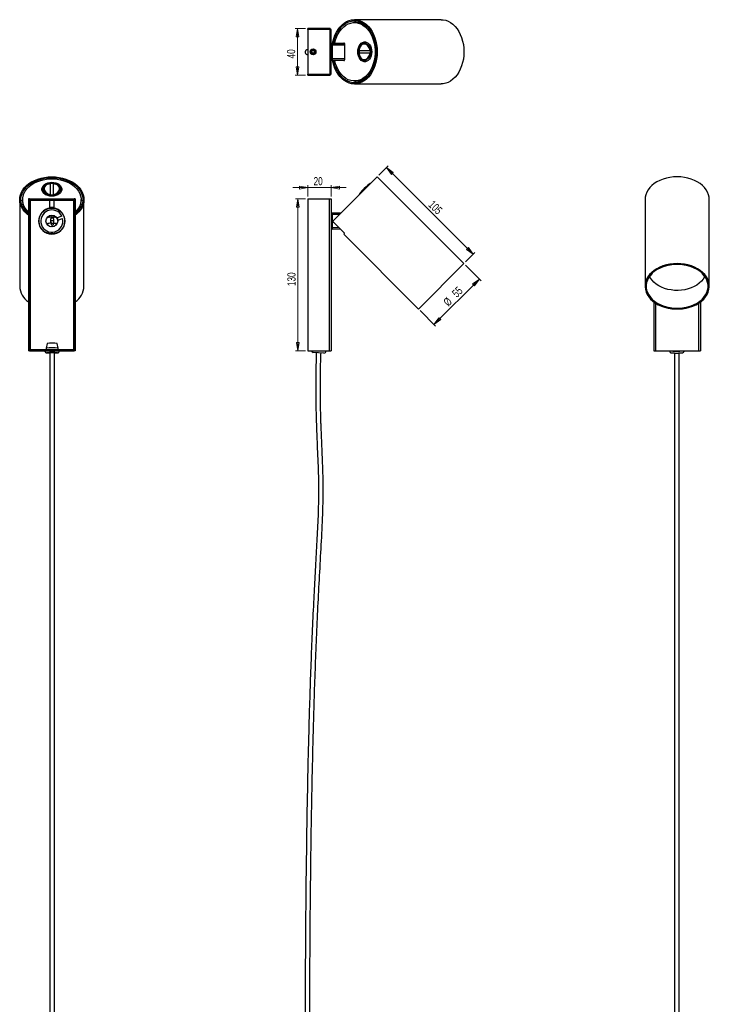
# Model space of a CAD drawing. Header units: millimetres. Extents: x 526 to 821, y -41 to 802.
# Tile 6 of 6: x 526 to 821, y 381 to 802. Entities that reach past the tile are written whole.
import ezdxf

# ---------------------------------------------------------------- set-up
doc = ezdxf.new("R2010")
doc.units = ezdxf.units.MM
doc.styles.add('SLDTEXTSTYLE0', font='TXT', dxfattribs={"width": 0.75})
doc.dimstyles.new('SLDDIMSTYLE0', dxfattribs={"dimtxt": 3.5, "dimasz": 3.556, "dimexe": 0, "dimexo": 0.0625, "dimgap": 0.875, "dimtad": 1, "dimdec": 0, "dimlfac": 2, "dimrnd": 1e-09, "dimzin": 12, "dimdsep": 46, "dimtxsty": 'SLDTEXTSTYLE0', "dimblk1": 'CLOSED', "dimblk2": 'CLOSED', "dimsah": 1, "dimcen": 0.09, "dimadec": 0, "dimazin": 3, "dimtfac": 1, "dimtdec": 0, "dimtmove": 0, "dimatfit": 0, "dimldrblk": 'CLOSED', "dimfxl": 0, "dimfrac": 2, "dimtolj": 1, "dimtzin": 12, "dimarcsym": 0})
doc.dimstyles.new('SLDDIMSTYLE1', dxfattribs={"dimtxt": 3.5, "dimasz": 3.556, "dimexe": 0, "dimexo": 0.0625, "dimgap": 0.875, "dimtad": 1, "dimdec": 0, "dimlfac": 2, "dimrnd": 1e-09, "dimzin": 12, "dimdsep": 46, "dimtxsty": 'SLDTEXTSTYLE0', "dimblk1": 'CLOSED', "dimblk2": 'CLOSED', "dimsah": 1, "dimcen": 0.09, "dimadec": 0, "dimazin": 3, "dimtfac": 1, "dimtdec": 0, "dimtofl": 0, "dimtmove": 0, "dimatfit": 3, "dimldrblk": 'CLOSED', "dimfxl": 0, "dimfrac": 2, "dimtolj": 1, "dimtzin": 12, "dimarcsym": 0})

# ---------------------------------------------------------------- blocks, each defined once
blk = doc.blocks.new('_Closed')
at = {"color": 0, "linetype": 'ByBlock', "lineweight": -2}
for p, q in [((-1, 0.166667), (0, 0)), ((-1, 0.166667), (-1, -0.166667)), ((0, 0), (-1, -0.166667)), ((0, 0), (-1, 0))]:
    blk.add_line(p, q, dxfattribs=at)
blk = doc.blocks.new('_D')
at = {"color": 7, "linetype": 'Continuous', "lineweight": 0}
for p, q in [((649.66, 730.37), (643.31, 730.37)), ((649.66, 726.57), (649.66, 731.37)), ((649.66, 730.37), (659.66, 730.37)), ((659.66, 726.57), (659.66, 731.37)), ((659.66, 730.37), (666.01, 730.37))]:
    blk.add_line(p, q, dxfattribs=at)
at = {"color": 7, "linetype": 'Continuous', "lineweight": 18, "xscale": 3.556, "yscale": 3.556}
for p, rotation in [((649.66, 730.37, 36.68), 1.195888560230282e-12), ((659.66, 730.37, 36.68), 180.0000000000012)]:
    blk.add_blockref('_Closed', p, dxfattribs=dict(at, rotation=rotation))
at = {"color": 7, "linetype": 'Continuous', "lineweight": 18, "insert": (652.12, 734.88), "char_height": 3.5, "attachment_point": 1, "style": 'SLDTEXTSTYLE0'}
blk.add_mtext('20', dxfattribs=at)
blk = doc.blocks.new('_D_1')
at = {"color": 7, "linetype": 'Continuous', "lineweight": 0}
for p, q in [((648.66, 725.57), (644.42, 725.57)), ((645.42, 725.57), (645.42, 660.57)), ((648.66, 660.57), (644.42, 660.57))]:
    blk.add_line(p, q, dxfattribs=at)
at = {"color": 7, "linetype": 'Continuous', "lineweight": 18, "xscale": 3.556, "yscale": 3.556}
for p, rotation in [((645.42, 725.57, 36.68), 90.000000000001), ((645.42, 660.57, 36.68), 270.000000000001)]:
    blk.add_blockref('_Closed', p, dxfattribs=dict(at, rotation=rotation))
at = {"color": 7, "linetype": 'Continuous', "lineweight": 18, "insert": (640.91, 688.23), "char_height": 3.5, "attachment_point": 1, "rotation": 90, "style": 'SLDTEXTSTYLE0'}
blk.add_mtext('130', dxfattribs=at)
blk = doc.blocks.new('_D_2')
at = {"color": 7, "linetype": 'Continuous', "lineweight": 0}
for p, q in [((717.16, 697.15), (723.8, 690.51)), ((723.09, 691.22), (703.64, 671.77)), ((697.71, 677.71), (704.35, 671.07))]:
    blk.add_line(p, q, dxfattribs=at)
at = {"color": 7, "linetype": 'Continuous', "lineweight": 18, "xscale": 3.556, "yscale": 3.556}
for p, rotation in [((723.09, 691.22, 36.68), 45.00000000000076), ((703.64, 671.77, 36.68), 225.0000000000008)]:
    blk.add_blockref('_Closed', p, dxfattribs=dict(at, rotation=rotation))
at = {"color": 7, "linetype": 'Continuous', "lineweight": 18, "char_height": 3.5, "attachment_point": 1, "rotation": 45, "style": 'SLDTEXTSTYLE0'}
for s, insert in [('55', (710.99, 685.57)), ('%%c', (707.3, 681.8))]:
    blk.add_mtext(s, dxfattribs=dict(at, insert=insert))
blk = doc.blocks.new('_D_3')
at = {"color": 7, "linetype": 'Continuous', "lineweight": 0}
for p, q in [((680.03, 735.69), (684.02, 739.67)), ((720.44, 701.84), (683.31, 738.97)), ((717.16, 698.57), (721.14, 702.55))]:
    blk.add_line(p, q, dxfattribs=at)
at = {"color": 7, "linetype": 'Continuous', "lineweight": 18, "xscale": 3.556, "yscale": 3.556}
for p, rotation in [((683.31, 738.97, 36.68), 135.0000000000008), ((720.44, 701.84, 36.68), 315.0000000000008)]:
    blk.add_blockref('_Closed', p, dxfattribs=dict(at, rotation=rotation))
at = {"color": 7, "linetype": 'Continuous', "lineweight": 18, "insert": (703.45, 725.21), "char_height": 3.5, "attachment_point": 1, "rotation": 315, "style": 'SLDTEXTSTYLE0'}
blk.add_mtext('105', dxfattribs=at)
blk = doc.blocks.new('_D_4')
at = {"color": 7, "linetype": 'Continuous', "lineweight": 0}
for p, q in [((648.66, 798.5), (644.27, 798.5)), ((645.27, 798.5), (645.27, 778.5)), ((648.66, 778.5), (644.27, 778.5))]:
    blk.add_line(p, q, dxfattribs=at)
at = {"color": 7, "linetype": 'Continuous', "lineweight": 18, "xscale": 3.556, "yscale": 3.556}
for p, rotation in [((645.27, 798.5, 346.41), 90.00000000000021), ((645.27, 778.5, 346.41), 270.0000000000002)]:
    blk.add_blockref('_Closed', p, dxfattribs=dict(at, rotation=rotation))
at = {"color": 7, "linetype": 'Continuous', "lineweight": 18, "insert": (640.76, 785.66), "char_height": 3.5, "attachment_point": 1, "rotation": 90, "style": 'SLDTEXTSTYLE0'}
blk.add_mtext('40', dxfattribs=at)

msp = doc.modelspace()

# ---------------------------------------------------------------- linework, layer by layer
at = {"color": 7, "linetype": 'Continuous', "lineweight": 25}
for p, q in [((706.73, 802.25), (669.6, 802.25)), ((670.31, 801), (669.6, 801)), ((670.09, 801.73), (670.09, 801)), ((671.59, 800.87), (671.59, 801.45)), ((649.66, 798.1), (649.66, 798.5)), ((658.86, 798.5), (649.66, 798.5)), ((649.66, 798.1), (649.66, 778.9)), ((658.76, 798.1), (649.66, 798.1)), ((658.86, 798.1), (649.66, 798.1)), ((658.86, 798.1), (658.86, 798.5)), ((659.66, 797.7), (659.26, 797.7)), ((659.26, 779.3), (659.26, 797.7)), ((659.26, 779.4), (659.26, 797.6)), ((659.66, 779.3), (659.66, 797.7)), ((660.36, 792.75), (660.73, 792.75)), ((674.99, 792.34), (673.59, 792.1)), ((651.91, 789.08), (651.41, 788.78)), ((651.42, 788.21), (651.41, 788.78)), ((651.92, 787.92), (651.42, 788.21)), ((652.41, 788.8), (651.91, 789.08)), ((651.92, 787.92), (652.42, 788.22)), ((652.15, 789.73), (652.03, 789.5)), ((652.41, 788.8), (652.42, 788.22)), ((652.62, 789.53), (652.5, 789.31)), ((652.63, 789.53), (652.51, 789.31)), ((660.11, 792.08), (665.36, 792.03)), ((660.11, 791.33), (660.11, 785.68)), ((660.97, 792.25), (660.6, 792.25)), ((661.17, 792.25), (660.97, 792.25)), ((661.17, 792.25), (665.19, 792.25)), ((665.36, 792), (665.36, 785)), ((671.61, 789.11), (676.36, 789.11)), ((651.92, 787.5), (652.02, 787.26)), ((652.69, 787.88), (652.79, 787.62)), ((665.36, 784.97), (660.11, 784.93)), ((660.73, 784.25), (660.36, 784.25)), ((660.6, 784.75), (660.97, 784.75)), ((660.97, 784.75), (661.17, 784.75)), ((665.19, 784.75), (661.17, 784.75)), ((676.36, 787.89), (671.61, 787.89)), ((673.59, 784.9), (674.99, 784.66)), ((649.66, 778.9), (658.76, 778.9)), ((649.66, 778.5), (649.66, 778.9)), ((649.66, 778.9), (658.86, 778.9)), ((649.66, 778.5), (658.86, 778.5)), ((658.86, 778.5), (658.86, 778.9)), ((659.26, 779.3), (659.66, 779.3)), ((669.6, 776), (670.31, 776)), ((670.09, 776), (670.09, 775.27)), ((671.59, 775.55), (671.59, 776.13)), ((669.6, 774.75), (706.73, 774.75)), ((679.33, 734.98), (660.36, 716.01)), ((716.45, 697.86), (679.33, 734.98)), ((536.55, 730.12), (536.3, 728.72)), ((539.53, 727.35), (539.53, 732.09)), ((540.75, 732.09), (540.75, 727.35)), ((543.99, 728.72), (543.74, 730.12)), ((526.39, 725.26), (526.39, 688.14)), ((527.64, 725.26), (527.64, 724.55)), ((530.54, 725.57), (530.14, 725.57)), ((530.14, 725.57), (530.14, 660.57)), ((530.54, 725.07), (530.54, 725.57)), ((530.54, 725.57), (549.74, 725.57)), ((530.54, 725.57), (530.54, 660.57)), ((530.54, 725.07), (549.74, 725.07)), ((539.14, 725.07), (539.14, 722.07)), ((541.14, 722.07), (541.14, 725.07)), ((549.74, 725.07), (549.74, 725.57)), ((550.14, 725.57), (549.74, 725.57)), ((549.74, 725.57), (549.74, 660.57)), ((550.14, 725.57), (550.14, 660.57)), ((552.64, 724.55), (552.64, 725.26)), ((553.89, 688.14), (553.89, 725.26)), ((649.66, 725.57), (649.66, 660.57)), ((649.66, 725.57), (658.86, 725.57)), ((658.86, 725.57), (658.86, 660.57)), ((658.86, 725.57), (659.66, 725.57)), ((659.66, 725.57), (659.66, 660.57)), ((793.93, 725.26), (793.93, 688.14)), ((821.43, 688.14), (821.43, 725.26)), ((527.64, 724.77), (526.91, 724.77)), ((527.19, 723.27), (527.77, 723.27)), ((537.34, 720.95), (537.6, 720.95)), ((537.47, 721.02), (537.75, 721.02)), ((539.14, 722.07), (539.64, 721.57)), ((539.14, 722.07), (541.14, 722.07)), ((539.64, 721.57), (540.64, 721.57)), ((540.64, 721.57), (541.14, 722.07)), ((542.54, 721.02), (542.82, 721.02)), ((542.68, 720.95), (542.94, 720.95)), ((552.51, 723.27), (553.09, 723.27)), ((553.38, 724.77), (552.64, 724.77)), ((534.68, 716.72), (534.56, 716.76)), ((534.78, 717.28), (534.66, 717.32)), ((536.39, 720.09), (536.39, 720.26)), ((538.74, 717.62), (538.46, 717.91)), ((538.74, 717.62), (539.09, 717.98)), ((539.44, 717.62), (539.09, 717.98)), ((539.44, 717.62), (539.79, 717.98)), ((539.54, 716.77), (539.54, 715.71)), ((540.14, 717.62), (539.79, 717.98)), ((540.14, 717.62), (540.49, 717.98)), ((540.84, 717.62), (540.49, 717.98)), ((540.84, 717.62), (541.19, 717.98)), ((541.04, 715.71), (541.04, 716.77)), ((541.54, 717.62), (541.19, 717.98)), ((541.54, 717.62), (541.83, 717.91)), ((544.44, 718.1), (542.39, 717.38)), ((542.39, 717.38), (542.72, 716.44)), ((542.72, 716.44), (544.77, 717.15)), ((543.89, 720.26), (543.89, 720.09)), ((545.63, 717.32), (545.51, 717.28)), ((545.72, 716.76), (545.6, 716.72)), ((660.11, 719.64), (663.95, 719.61)), ((660.11, 718.89), (660.11, 713.24)), ((534.65, 716.35), (534.53, 716.38)), ((539.79, 715.31), (539.79, 714.65)), ((540.79, 714.65), (540.79, 715.31)), ((545.76, 716.38), (545.64, 716.35)), ((663.63, 712.52), (660.11, 712.49)), ((660.6, 715.55), (665.02, 711.13)), ((536.39, 711.87), (536.39, 712.04)), ((538.42, 710.84), (537.93, 710.89)), ((542.36, 710.89), (541.86, 710.84)), ((543.89, 712.04), (543.89, 711.87)), ((665.28, 710.68), (665.01, 710.41)), ((665.01, 710.41), (697, 678.41)), ((716.45, 697.86), (697, 678.41)), ((797.68, 681.46), (797.68, 660.57)), ((817.68, 681.46), (817.68, 660.57)), ((538.09, 663.68), (537.66, 661.68)), ((537.66, 661.68), (537.69, 661.07)), ((542.89, 661.68), (542.46, 663.68)), ((542.86, 661.07), (542.89, 661.68)), ((530.54, 660.57), (530.14, 660.57)), ((530.54, 660.57), (530.54, 661.07)), ((530.54, 661.07), (549.74, 661.07)), ((530.54, 660.57), (549.74, 660.57)), ((537.15, 660.57), (537.15, 660.53)), ((543.4, 660.53), (543.4, 660.57)), ((549.74, 660.57), (549.74, 661.07)), ((550.14, 660.57), (549.74, 660.57)), ((649.66, 660.57), (658.86, 660.57)), ((656.56, 659.58), (652.02, 659.79)), ((656.85, 660.57), (657.46, 660.54)), ((656.9, 660.56), (656.9, 660.57)), ((657.45, 660.39), (657.46, 660.54)), ((658.86, 660.57), (659.66, 660.57)), ((797.68, 660.57), (798.48, 660.57)), ((798.48, 660.57), (816.88, 660.57)), ((804.42, 660.57), (804.42, 660.53)), ((810.67, 660.53), (810.67, 660.57)), ((816.88, 660.57), (817.68, 660.57))]:
    msp.add_line(p, q, dxfattribs=at)
at = {"color": 8, "linetype": 'Continuous', "lineweight": 25}
for p, q in [((660.11, 791.33), (659.66, 791.33)), ((665.36, 791.28), (660.11, 791.33)), ((660.11, 785.68), (659.66, 785.68)), ((660.11, 785.68), (665.36, 785.72)), ((676.36, 732.09), (676.36, 732.09)), ((530.94, 725.07), (530.94, 661.07)), ((549.34, 725.07), (549.34, 661.07)), ((659.66, 718.89), (660.11, 718.89)), ((663.21, 718.86), (660.11, 718.89)), ((659.66, 713.24), (660.11, 713.24)), ((660.11, 713.24), (662.89, 713.27)), ((798.48, 680.91), (798.48, 660.57)), ((816.88, 680.91), (816.88, 660.57)), ((653.67, 660.57), (657.45, 660.39))]:
    msp.add_line(p, q, dxfattribs=at)
at = {"color": 7, "linetype": 'Continuous', "lineweight": 25, "flags": 128}
for points in [[(660.36, 792.75), (660.76, 794.2), (661.27, 795.58), (661.89, 796.86), (662.6, 798.04), (663.41, 799.1), (664.29, 800.02), (665.25, 800.79), (666.25, 801.41), (667.31, 801.86), (668.39, 802.14), (669.48, 802.25), (670.58, 802.18), (671.67, 801.94), (672.73, 801.52), (673.74, 800.94), (674.71, 800.2), (675.61, 799.31), (676.44, 798.29), (677.17, 797.13), (677.81, 795.87), (678.35, 794.51), (678.77, 793.08), (679.08, 791.59), (679.27, 790.05), (679.33, 788.5), (679.27, 786.95), (679.08, 785.42), (678.77, 783.93), (678.35, 782.49), (677.81, 781.13), (677.17, 779.87), (676.44, 778.72), (675.61, 777.69), (674.71, 776.8), (673.74, 776.06), (672.73, 775.48), (671.67, 775.06), (670.58, 774.82), (669.48, 774.75), (668.39, 774.86), (667.31, 775.14), (666.25, 775.59), (665.25, 776.21), (664.29, 776.99), (663.41, 777.91), (662.6, 778.96), (661.89, 780.14), (661.27, 781.43), (660.76, 782.8), (660.36, 784.25)], [(660.73, 792.75), (661.14, 794.19), (661.67, 795.55), (662.31, 796.82), (663.05, 797.97), (663.88, 798.99), (664.78, 799.86), (665.76, 800.58), (666.78, 801.14), (667.85, 801.52), (668.94, 801.72), (670.03, 801.74), (671.13, 801.58), (672.2, 801.23), (673.23, 800.72), (674.22, 800.03), (675.14, 799.19), (675.99, 798.2), (676.75, 797.08), (677.41, 795.83), (677.96, 794.49), (678.4, 793.07), (678.72, 791.58), (678.91, 790.05), (678.97, 788.5), (678.91, 786.95), (678.72, 785.42), (678.4, 783.94), (677.96, 782.51), (677.41, 781.17), (676.75, 779.93), (675.99, 778.8), (675.14, 777.81), (674.22, 776.97), (673.23, 776.29), (672.2, 775.77), (671.13, 775.43), (670.03, 775.27), (668.94, 775.29), (667.85, 775.49), (666.78, 775.87), (665.76, 776.42), (664.78, 777.14), (663.88, 778.02), (663.05, 779.04), (662.31, 780.19), (661.67, 781.45), (661.14, 782.81), (660.73, 784.25)], [(661.17, 792.25), (661.55, 793.66), (662.05, 794.99), (662.66, 796.23), (663.37, 797.36), (664.17, 798.36), (665.05, 799.21), (665.99, 799.91), (666.99, 800.44), (668.03, 800.8), (669.08, 800.98), (670.15, 800.98), (671.21, 800.79), (672.24, 800.43), (673.24, 799.9), (674.18, 799.19), (675.06, 798.34), (675.86, 797.33), (676.57, 796.2), (677.17, 794.96), (677.67, 793.63), (678.04, 792.22), (678.3, 790.75), (678.43, 789.26), (678.43, 787.75), (678.3, 786.25), (678.04, 784.79), (677.67, 783.38), (677.17, 782.04), (676.57, 780.8), (675.86, 779.67), (675.06, 778.67), (674.18, 777.81), (673.24, 777.11), (672.24, 776.57), (671.21, 776.21), (670.15, 776.03), (669.08, 776.02), (668.03, 776.2), (666.99, 776.56), (665.99, 777.09), (665.05, 777.79), (664.17, 778.65), (663.37, 779.64), (662.66, 780.77), (662.05, 782.01), (661.55, 783.34), (661.17, 784.75)], [(706.73, 802.25), (707.56, 802.2), (708.66, 801.98), (709.73, 801.58), (710.77, 801.01), (711.75, 800.28), (712.66, 799.39), (713.5, 798.36), (714.25, 797.21), (714.91, 795.94), (715.45, 794.57), (715.88, 793.12), (716.2, 791.62), (716.39, 790.07), (716.45, 788.5)], [(671.02, 788.5), (671.08, 789.39), (671.28, 790.23), (671.59, 791), (672.01, 791.66), (672.52, 792.18), (673.1, 792.54), (673.71, 792.73), (674.34, 792.73), (674.95, 792.54), (675.53, 792.18), (676.03, 791.66), (676.46, 791), (676.77, 790.23), (676.96, 789.39), (677.03, 788.5), (676.96, 787.62), (676.77, 786.77), (676.46, 786), (676.03, 785.34), (675.53, 784.82), (674.95, 784.46), (674.34, 784.28), (673.71, 784.28), (673.1, 784.46), (672.52, 784.82), (672.01, 785.34), (671.59, 786), (671.28, 786.77), (671.08, 787.62), (671.02, 788.5)], [(674.61, 792.46), (674.4, 792.41), (673.85, 792.15)], [(652.88, 789.29), (652.81, 789.16), (652.76, 789.04)], [(671.59, 789.19), (671.56, 789.18), (671.55, 789.17), (671.54, 789.16), (671.53, 789.15), (671.54, 789.14), (671.56, 789.13), (671.58, 789.12), (671.61, 789.11)], [(716.45, 788.5), (716.39, 786.93), (716.2, 785.39), (715.88, 783.88), (715.45, 782.44), (714.91, 781.07), (714.25, 779.8), (713.5, 778.64), (712.66, 777.61), (711.75, 776.73), (710.77, 775.99), (709.73, 775.43), (708.66, 775.03), (707.56, 774.8), (706.73, 774.75)], [(652.42, 787.64), (652.51, 787.41), (652.51, 787.41)], [(652.42, 787.64), (652.51, 787.42), (652.52, 787.41)], [(671.53, 787.85), (671.54, 787.84), (671.55, 787.83), (671.56, 787.82), (671.59, 787.82)], [(673.85, 784.86), (674.4, 784.6), (674.61, 784.54)], [(530.14, 718.59), (529.55, 719.06), (528.63, 719.95), (527.85, 720.9), (527.24, 721.91), (526.78, 722.96), (526.5, 724.04), (526.39, 725.14), (526.46, 726.23), (526.71, 727.32), (527.12, 728.38), (527.7, 729.4), (528.44, 730.36), (529.33, 731.27), (530.36, 732.09), (531.51, 732.83), (532.78, 733.47), (534.13, 734), (535.57, 734.43), (537.06, 734.73), (538.59, 734.92), (540.14, 734.98), (541.69, 734.92), (543.23, 734.73), (544.72, 734.43), (546.15, 734), (547.51, 733.47), (548.77, 732.83), (549.93, 732.09), (550.95, 731.27), (551.84, 730.36), (552.58, 729.4), (553.17, 728.38), (553.58, 727.32), (553.82, 726.23), (553.89, 725.14), (553.78, 724.04), (553.5, 722.96), (553.05, 721.91), (552.43, 720.9), (551.66, 719.95), (550.74, 719.06), (550.14, 718.59)], [(530.14, 719.11), (529.66, 719.53), (528.78, 720.44), (528.06, 721.41), (527.51, 722.44), (527.13, 723.5), (526.93, 724.59), (526.91, 725.69), (527.07, 726.78), (527.41, 727.85), (527.93, 728.89), (528.61, 729.87), (529.46, 730.8), (530.45, 731.64), (531.57, 732.4), (532.81, 733.06), (534.15, 733.62), (535.58, 734.05), (537.06, 734.37), (538.59, 734.56), (540.14, 734.63), (541.69, 734.56), (543.22, 734.37), (544.71, 734.05), (546.13, 733.62), (547.48, 733.06), (548.72, 732.4), (549.84, 731.64), (550.83, 730.8), (551.67, 729.87), (552.36, 728.89), (552.88, 727.85), (553.22, 726.78), (553.38, 725.69), (553.36, 724.59), (553.16, 723.5), (552.78, 722.44), (552.22, 721.41), (551.5, 720.44), (550.63, 719.53), (550.14, 719.11)], [(530.14, 719.96), (529.43, 720.7), (528.73, 721.65), (528.2, 722.64), (527.84, 723.68), (527.66, 724.74), (527.67, 725.8), (527.85, 726.86), (528.21, 727.9), (528.75, 728.89), (529.45, 729.84), (530.31, 730.72), (531.31, 731.51), (532.44, 732.22), (533.68, 732.82), (535.02, 733.32), (536.43, 733.7), (537.89, 733.95), (539.39, 734.08), (540.9, 734.08), (542.39, 733.95), (543.86, 733.7), (545.27, 733.32), (546.6, 732.82), (547.85, 732.22), (548.98, 731.51), (549.98, 730.72), (550.83, 729.84), (551.54, 728.89), (552.07, 727.9), (552.44, 726.86), (552.62, 725.8), (552.62, 724.74), (552.44, 723.68), (552.08, 722.64), (551.55, 721.65), (550.85, 720.7), (550.14, 719.96)], [(821.43, 725.26), (821.36, 726.23), (821.12, 727.32), (820.7, 728.38), (820.12, 729.4), (819.38, 730.36), (818.49, 731.27), (817.46, 732.09), (816.31, 732.83), (815.05, 733.47), (813.69, 734), (812.26, 734.43), (810.76, 734.73), (809.23, 734.92), (807.68, 734.98), (806.13, 734.92), (804.6, 734.73), (803.1, 734.43), (801.67, 734), (800.31, 733.47), (799.05, 732.83), (797.9, 732.09), (796.87, 731.27), (795.98, 730.36), (795.24, 729.4), (794.66, 728.38), (794.24, 727.32), (794, 726.23), (793.93, 725.26)], [(540.14, 726.67), (539.26, 726.74), (538.41, 726.93), (537.65, 727.25), (536.98, 727.67), (536.46, 728.18), (536.1, 728.75), (535.92, 729.36), (535.92, 729.99), (536.1, 730.61), (536.46, 731.18), (536.98, 731.69), (537.65, 732.11), (538.41, 732.42), (539.26, 732.62), (540.14, 732.68), (541.03, 732.62), (541.87, 732.42), (542.64, 732.11), (543.3, 731.69), (543.82, 731.18), (544.19, 730.61), (544.37, 729.99), (544.37, 729.36), (544.19, 728.75), (543.82, 728.18), (543.3, 727.67), (542.64, 727.25), (541.87, 726.93), (541.03, 726.74), (540.14, 726.67)], [(542.81, 727.39), (543.19, 727.67), (543.68, 728.18), (544, 728.74), (544.14, 729.35), (544.09, 729.96), (543.86, 730.55), (543.45, 731.09), (542.89, 731.55), (542.21, 731.92), (541.42, 732.18), (540.58, 732.31), (539.71, 732.31), (538.87, 732.18), (538.08, 731.92), (537.39, 731.55), (536.83, 731.09), (536.43, 730.55), (536.2, 729.96), (536.15, 729.35), (536.29, 728.74), (536.61, 728.18), (537.09, 727.67), (537.72, 727.25), (537.73, 727.25)], [(536.5, 729.86), (536.24, 729.3), (536.18, 729.09)], [(539.46, 732.11), (539.46, 732.14), (539.47, 732.16), (539.48, 732.17), (539.49, 732.17)], [(540.75, 732.09), (540.76, 732.12), (540.77, 732.15), (540.78, 732.16), (540.79, 732.17), (540.8, 732.17), (540.81, 732.16), (540.82, 732.14), (540.83, 732.11)], [(544.1, 729.09), (544.05, 729.3), (543.79, 729.86)], [(540.25, 716.24), (540.54, 716.27), (540.79, 716.37), (540.97, 716.54), (541.04, 716.74), (541, 716.94), (540.85, 717.12), (540.62, 717.25), (540.34, 717.3), (540.05, 717.27), (539.79, 717.17), (539.62, 717), (539.54, 716.8), (539.58, 716.6), (539.73, 716.42), (539.96, 716.29), (540.25, 716.24)], [(540.25, 715.18), (540.54, 715.21), (540.79, 715.31), (540.97, 715.48), (541.04, 715.68), (541.04, 715.71)], [(540.26, 714.3), (540.46, 714.31), (540.62, 714.38), (540.74, 714.49), (540.79, 714.63), (540.79, 714.65)], [(807.68, 697.86), (806.11, 697.79), (804.57, 697.61), (803.06, 697.29), (801.61, 696.86), (800.25, 696.31), (798.98, 695.66), (797.82, 694.91), (796.79, 694.07), (795.91, 693.16), (795.17, 692.17), (794.6, 691.14), (794.2, 690.07), (793.98, 688.97), (793.94, 687.86), (794.07, 686.75), (794.38, 685.66), (794.87, 684.61), (795.52, 683.6), (796.33, 682.65), (797.29, 681.77), (798.38, 680.97), (799.6, 680.27), (800.92, 679.67), (802.33, 679.18), (803.81, 678.81), (805.34, 678.55), (806.9, 678.43), (808.47, 678.43), (810.03, 678.55), (811.55, 678.81), (813.03, 679.18), (814.44, 679.67), (815.76, 680.27), (816.98, 680.97), (818.07, 681.77), (819.03, 682.65), (819.84, 683.6), (820.49, 684.61), (820.98, 685.66), (821.29, 686.75), (821.43, 687.86), (821.38, 688.97), (821.16, 690.07), (820.76, 691.14), (820.19, 692.17), (819.46, 693.16), (818.57, 694.07), (817.54, 694.91), (816.38, 695.66), (815.11, 696.31), (813.75, 696.86), (812.3, 697.29), (810.8, 697.61), (809.25, 697.79), (807.68, 697.86)], [(807.68, 697.5), (806.14, 697.44), (804.63, 697.25), (803.15, 696.94), (801.73, 696.51), (800.4, 695.96), (799.16, 695.31), (798.04, 694.56), (797.05, 693.73), (796.21, 692.82), (795.51, 691.85), (794.99, 690.82), (794.63, 689.76), (794.45, 688.68), (794.45, 687.59), (794.63, 686.51), (794.99, 685.45), (795.51, 684.42), (796.21, 683.45), (797.05, 682.54), (798.04, 681.71), (799.16, 680.96), (800.4, 680.31), (801.73, 679.76), (803.15, 679.33), (804.63, 679.02), (806.14, 678.83), (807.68, 678.77), (809.22, 678.83), (810.74, 679.02), (812.21, 679.33), (813.63, 679.76), (814.96, 680.31), (816.2, 680.96), (817.32, 681.71), (818.31, 682.54), (819.16, 683.45), (819.85, 684.42), (820.37, 685.45), (820.73, 686.51), (820.91, 687.59), (820.91, 688.68), (820.73, 689.76), (820.37, 690.82), (819.85, 691.85), (819.16, 692.82), (818.31, 693.73), (817.32, 694.56), (816.2, 695.31), (814.96, 695.96), (813.63, 696.51), (812.21, 696.94), (810.74, 697.25), (809.22, 697.44), (807.68, 697.5)], [(819.51, 692.35), (819.4, 692.13), (818.8, 691.17), (818.05, 690.27), (817.15, 689.44), (816.12, 688.69), (814.97, 688.03), (813.72, 687.47), (812.38, 687.02), (810.98, 686.68), (809.53, 686.46), (808.05, 686.37), (806.57, 686.4), (805.11, 686.56), (803.68, 686.83), (802.31, 687.23), (801.01, 687.73), (799.81, 688.34), (798.71, 689.05), (797.75, 689.84), (796.92, 690.71), (796.24, 691.64), (795.85, 692.35)], [(538.73, 659.64), (538.51, 659.67), (538.47, 659.69), (538.6, 659.72), (538.9, 659.74), (539.33, 659.76), (539.86, 659.77), (540.42, 659.77), (540.97, 659.76), (541.46, 659.75), (541.82, 659.73), (542.04, 659.71), (542.08, 659.68), (541.95, 659.65), (541.65, 659.63), (541.29, 659.62)], [(539.26, 659.62), (539.09, 659.62), (538.73, 659.64)], [(807.06, 660.57), (807.37, 660.56), (808.04, 660.57)]]:
    msp.add_lwpolyline(points, dxfattribs=at)
at = {"color": 8, "linetype": 'Continuous', "lineweight": 25, "flags": 128}
for points in [[(671.61, 787.89), (671.58, 787.88), (671.56, 787.87), (671.54, 787.86), (671.53, 787.85), (671.53, 787.85)], [(676.45, 732.16), (676.47, 732.16), (676.51, 732.17)], [(671.54, 727.23), (671.54, 727.23), (671.53, 727.19)], [(537.15, 660.53), (537.2, 660.56), (537.22, 660.57)], [(538.07, 659.71), (538, 659.69), (538.08, 659.66), (538.33, 659.63)], [(538.33, 659.63), (538.74, 659.61), (539.26, 659.59)], [(541.29, 659.59), (541.72, 659.6), (542.16, 659.63), (542.44, 659.65), (542.55, 659.68), (542.47, 659.71), (542.47, 659.71)], [(543.33, 660.57), (543.39, 660.54), (543.4, 660.53)]]:
    msp.add_lwpolyline(points, dxfattribs=at)
at = {"color": 7, "linetype": 'Continuous', "lineweight": 25}
for centre, radius in [((651.91, 788.5), 1.25), ((651.91, 788.5), 1), ((651.91, 788.5), 0.805), ((540.14, 716.07), 5.5), ((540.14, 716.07), 2.5)]:
    msp.add_circle(centre, radius, dxfattribs=at)
for centre, radius, start, end in [((669.86, 793.01), 8, 29.9763, 86.7299), ((658.76, 797.6), 0.5, 0, 90), ((658.86, 797.7), 0.8, 0, 90), ((658.86, 797.7), 0.4, 0, 90), ((660.11, 792.58), 0.5, 205.8419, 269.5), ((674.42, 789.79), 2.72, 94.6373, 155.625), ((665.14, 792.03), 0.223, 351.9505, 78.5782), ((677.37, 785.55), 3.7, 100.6622, 105.8519), ((660.11, 784.43), 0.5, 90.5, 154.1581), ((665.14, 784.97), 0.223, 281.4218, 8.0495), ((674.33, 787.03), 2.53, 208.1891, 267.1809), ((677.36, 791.44), 3.69, 254.1206, 259.3335), ((669.86, 783.99), 8, 273.2701, 330.0237), ((658.76, 779.4), 0.5, 270, 0), ((658.86, 779.3), 0.4, 270, 0), ((658.86, 779.3), 0.8, 270, 0), ((676.53, 731.93), 0.238, 108.407, 136.4974), ((676.53, 731.93), 0.238, 104.8549, 136.5032), ((543.08, 726.34), 3.69, 164.1206, 169.3335), ((537.19, 726.33), 3.7, 10.6622, 15.852), ((671.77, 727.17), 0.238, 133.4964, 165.3977), ((534.97, 724.76), 7.33, 181.6583, 228.8205), ((540.14, 716.07), 5.62, 96.0576, 270), ((540.14, 716.07), 4.75, 25.3291, 13.2444), ((540.14, 716.07), 5.62, 270, 83.9424), ((545.32, 724.76), 7.33, 311.1795, 358.3417), ((660.11, 720.14), 0.5, 205.8419, 269.5), ((540.1, 708.18), 7, 92.5116, 107.7774), ((540.07, 711.1), 4.08, 93.9246, 119.2432), ((539.99, 712.8), 0.973, 55.1682, 119.532), ((540.18, 715.83), 0.65, 190.3721, 275.8574), ((540.22, 714.73), 0.433, 190.3721, 275.8574), ((540.19, 708.16), 7.02, 72.2653, 85.0636), ((540.24, 711.16), 4.02, 60.6432, 82.0987), ((660.11, 711.99), 0.5, 90.5, 154.1581), ((534.88, 688.51), 8.49, 182.5442, 236.1235), ((545.41, 688.51), 8.49, 303.8765, 357.4558), ((540.27, 641.64), 20.21, 82.5661, 97.4339), ((540.27, 645.75), 18.06, 83.0375, 96.9625), ((540.28, 635.16), 24.65, 84.918, 95.1535), ((652.06, 660.64), 0.85, 185.1475, 267.2951), ((656.6, 660.43), 0.85, 267.2951, 357.2951), ((807.55, 717.75), 57.21, 268.1435, 271.8565)]:
    msp.add_arc(centre, radius, start, end, dxfattribs=at)
at = {"color": 8, "linetype": 'Continuous', "lineweight": 25}
for centre, radius, start, end in [((676.53, 788.55), 5.16, 152.756, 180.5503), ((676.34, 788.41), 4.97, 178.9842, 211.2403), ((539.44, 732.09), 0.0964, 3.4646, 55.8214), ((807.75, 692.87), 32.51, 264.1279, 274.354), ((810.33, 661.18), 0.734, 261.1596, 297.9245)]:
    msp.add_arc(centre, radius, start, end, dxfattribs=at)
at = {"color": 7, "linetype": 'Continuous', "lineweight": 25}
for centre, major_axis, ratio, start_param, end_param in [((660.11, 791.33), (-0.004, 0.75), 0.005816, 6.283101, 7.853821), ((674.04, 788.42), (-0.58, 3.4), 0.696662, 4.796664, 7.532066), ((660.11, 785.68), (0.004, 0.75), 0.005816, 1.570957, 3.141677), ((674.04, 788.58), (0.58, 3.4), 0.696693, 1.892356, 4.627758), ((540.23, 729.66), (3.4, -0.58), 0.696693, 1.892355, 4.627758), ((540.06, 729.66), (3.4, 0.58), 0.696662, 4.796664, 7.532066), ((674.04, 729.66), (2.42, 2.42), 0.122799, 0.203284, 2.938686), ((674.04, 729.66), (2.42, 2.42), 0.122799, 0.202906, 1.566067), ((660.11, 718.89), (-0.004, 0.75), 0.005816, 6.283101, 7.853821), ((660.11, 713.24), (0.004, 0.75), 0.005816, 1.570957, 3.141677)]:
    msp.add_ellipse(centre, major_axis=major_axis, ratio=ratio, start_param=start_param, end_param=end_param, dxfattribs=at)
for points, knots in [([(660.6, 792.25), (660.57, 792.26), (660.49, 792.27), (660.4, 792.35), (660.35, 792.47), (660.33, 792.61), (660.35, 792.71), (660.36, 792.75)], [0, 0, 0, 0, 0.203682, 0.407256, 0.613897, 0.828073, 1, 1, 1, 1]), ([(660.73, 792.75), (660.72, 792.69), (660.7, 792.58), (660.73, 792.42), (660.8, 792.31), (660.89, 792.26), (660.95, 792.25), (660.97, 792.25)], [0, 0, 0, 0, 0.228684, 0.457627, 0.679266, 0.890593, 1, 1, 1, 1]), ([(649.5, 789.37), (649.36, 789.35), (649.11, 789.32), (648.82, 789.12), (648.66, 788.93), (648.58, 788.78), (648.54, 788.68), (648.52, 788.61), (648.51, 788.57), (648.51, 788.55), (648.51, 788.54), (648.51, 788.53), (648.5, 788.52), (648.5, 788.51), (648.5, 788.49), (648.5, 788.47), (648.49, 788.43), (648.49, 788.34), (648.5, 788.21), (648.56, 787.99), (648.71, 787.72), (649.02, 787.44), (649.33, 787.4), (649.5, 787.37)], [0, 0, 0, 0, 0.1622876, 0.2923973, 0.3904022, 0.4429742, 0.4777503, 0.4885476, 0.4950822, 0.4961044, 0.496921, 0.4975871, 0.4982081, 0.4988904, 0.4996849, 0.5017227, 0.5079474, 0.5172832, 0.5648298, 0.6424548, 0.7371057, 0.8562673, 1, 1, 1, 1]), ([(649.66, 789.37), (649.66, 789.37), (649.64, 789.37), (649.62, 789.37), (649.6, 789.37), (649.58, 789.37), (649.56, 789.37), (649.54, 789.37), (649.52, 789.37), (649.51, 789.37), (649.5, 789.37), (649.49, 789.37), (649.49, 789.37), (649.49, 789.37)], [0, 0, 0, 0, 0.052651, 0.117163, 0.187939, 0.268018, 0.357526, 0.461546, 0.576193, 0.701593, 0.837855, 0.985061, 1, 1, 1, 1]), ([(665.27, 792.03), (665.27, 792.05), (665.25, 792.11), (665.19, 792.19), (665.11, 792.25), (665.05, 792.25), (665.02, 792.25)], [0, 0, 0, 0, 0.099013, 0.459177, 0.808044, 1, 1, 1, 1]), ([(671.53, 789.12), (671.53, 789.1), (671.52, 788.85), (671.51, 788.41), (671.53, 788.02), (671.54, 787.85)], [0, 0, 0, 0, 0.0688572, 0.5948761, 1, 1, 1, 1]), ([(671.61, 789.11), (671.6, 788.82), (671.58, 788.41), (671.6, 788.01), (671.61, 787.89)], [0, 0, 0, 0, 0.715817, 1, 1, 1, 1]), ([(671.59, 789.19), (671.61, 789.35), (671.66, 789.91), (671.94, 790.8), (672.54, 791.63), (673.33, 792.11), (674.21, 792.17), (675.07, 791.8), (675.69, 791.31), (675.91, 790.9), (675.95, 790.83)], [0, 0, 0, 0, 0.061337, 0.213782, 0.366169, 0.517597, 0.668138, 0.818251, 0.968573, 1, 1, 1, 1]), ([(676.36, 787.89), (676.4, 788.19), (676.46, 788.59), (676.38, 789), (676.36, 789.11)], [0, 0, 0, 0, 0.7158171, 1, 1, 1, 1]), ([(676.68, 789.19), (676.71, 789.06), (676.8, 788.61), (676.73, 788.15), (676.68, 787.82)], [0, 0, 0, 0, 0.2839139, 1, 1, 1, 1]), ([(649.49, 787.37), (649.49, 787.37), (649.49, 787.37), (649.5, 787.37), (649.51, 787.37), (649.53, 787.37), (649.55, 787.37), (649.57, 787.37), (649.58, 787.37), (649.6, 787.37), (649.62, 787.37), (649.64, 787.37), (649.65, 787.37), (649.66, 787.37)], [0, 0, 0, 0, 0.0290237, 0.1886063, 0.3351612, 0.4688017, 0.5896773, 0.6758084, 0.7542561, 0.8251097, 0.8884617, 0.9465999, 1, 1, 1, 1]), ([(660.36, 784.25), (660.35, 784.31), (660.33, 784.43), (660.36, 784.58), (660.44, 784.69), (660.52, 784.75), (660.58, 784.75), (660.6, 784.75)], [0, 0, 0, 0, 0.2275837, 0.4554043, 0.6765559, 0.888193, 1, 1, 1, 1]), ([(660.97, 784.75), (660.93, 784.75), (660.86, 784.74), (660.77, 784.66), (660.72, 784.54), (660.7, 784.39), (660.72, 784.3), (660.73, 784.25)], [0, 0, 0, 0, 0.20282, 0.405524, 0.611511, 0.825593, 1, 1, 1, 1]), ([(665.02, 784.75), (665.06, 784.76), (665.14, 784.77), (665.22, 784.85), (665.26, 784.93), (665.27, 784.97)], [0, 0, 0, 0, 0.332275, 0.664339, 1, 1, 1, 1]), ([(675.92, 786.12), (675.73, 785.87), (675.3, 785.33), (674.47, 784.9), (673.58, 784.83), (672.76, 785.19), (672.1, 785.92), (671.7, 786.84), (671.62, 787.53), (671.59, 787.82)], [0, 0, 0, 0, 0.128956, 0.281685, 0.433518, 0.58492, 0.736534, 0.888906, 1, 1, 1, 1]), ([(537.76, 727.78), (537.51, 727.98), (536.97, 728.4), (536.54, 729.23), (536.47, 730.12), (536.83, 730.94), (537.56, 731.6), (538.49, 732), (539.17, 732.08), (539.46, 732.11)], [0, 0, 0, 0, 0.128956, 0.281685, 0.433518, 0.58492, 0.736533, 0.888906, 1, 1, 1, 1]), ([(540.77, 732.17), (540.74, 732.17), (540.49, 732.19), (540.05, 732.19), (539.66, 732.17), (539.49, 732.16)], [0, 0, 0, 0, 0.0688574, 0.5948765, 1, 1, 1, 1]), ([(540.75, 732.09), (540.46, 732.11), (540.05, 732.12), (539.65, 732.1), (539.53, 732.09)], [0, 0, 0, 0, 0.7158171, 1, 1, 1, 1]), ([(540.83, 732.11), (540.99, 732.1), (541.55, 732.04), (542.44, 731.76), (543.28, 731.16), (543.75, 730.37), (543.81, 729.49), (543.44, 728.63), (542.95, 728.02), (542.54, 727.79), (542.47, 727.75)], [0, 0, 0, 0, 0.061337, 0.213782, 0.36617, 0.517598, 0.668138, 0.818251, 0.968574, 1, 1, 1, 1]), ([(538.82, 726.91), (538.62, 726.96), (538.23, 727.06), (537.91, 727.23), (537.75, 727.31)], [0, 0, 0, 0, 0.5279356, 1, 1, 1, 1]), ([(540.14, 726.75), (540.01, 726.75), (539.61, 726.76), (539.15, 726.81), (538.87, 726.9), (538.82, 726.91)], [0, 0, 0, 0, 0.304411, 0.891175, 1, 1, 1, 1]), ([(540.83, 727.02), (540.7, 726.99), (540.25, 726.91), (539.79, 726.97), (539.46, 727.02)], [0, 0, 0, 0, 0.283914, 1, 1, 1, 1]), ([(539.53, 727.35), (539.83, 727.3), (540.24, 727.24), (540.64, 727.32), (540.75, 727.35)], [0, 0, 0, 0, 0.715817, 1, 1, 1, 1]), ([(541.85, 727.01), (541.61, 726.95), (541.13, 726.81), (540.54, 726.75), (540.21, 726.75), (540.14, 726.75)], [0, 0, 0, 0, 0.4347056, 0.8855377, 1, 1, 1, 1]), ([(542.82, 727.48), (542.74, 727.42), (542.46, 727.23), (542.11, 727.08), (541.86, 727.01), (541.85, 727.01)], [0, 0, 0, 0, 0.312577, 0.976242, 1, 1, 1, 1]), ([(660.36, 716.01), (660.35, 715.99), (660.33, 715.96), (660.36, 715.86), (660.44, 715.74), (660.52, 715.63), (660.58, 715.57), (660.6, 715.55)], [0, 0, 0, 0, 0.2275837, 0.4554043, 0.6765559, 0.888193, 1, 1, 1, 1]), ([(665.02, 711.13), (665.06, 711.09), (665.14, 711.01), (665.22, 710.89), (665.28, 710.79), (665.3, 710.72), (665.29, 710.69), (665.28, 710.68)], [0, 0, 0, 0, 0.205422, 0.410714, 0.619671, 0.835971, 1, 1, 1, 1]), ([(537.16, 660.53), (537.16, 660.48), (537.16, 660.32), (537.25, 660.11), (537.4, 659.92), (537.56, 659.8), (537.7, 659.73), (537.82, 659.69), (537.94, 659.67), (538.07, 659.65), (538.26, 659.63), (538.53, 659.61), (538.85, 659.6), (539.16, 659.59), (539.27, 659.59)], [0, 0, 0, 0, 0.049523, 0.131166, 0.198155, 0.256136, 0.306375, 0.351816, 0.408879, 0.517654, 0.618183, 0.71034, 0.895402, 1, 1, 1, 1]), ([(539.27, 659.76), (539.27, 659.61), (539.27, 658.17), (539.27, 655.55), (539.27, 652.03), (539.27, 648.88), (539.27, 646.05), (539.27, 643.41), (539.27, 640.96), (539.27, 638.7), (539.27, 636.72), (539.27, 633.33), (539.27, 628.34), (539.27, 619.94), (539.27, 609.73), (539.27, 598.17), (539.27, 587.02), (539.27, 576.23), (539.27, 565.37), (539.27, 549.37), (539.27, 528.23), (539.27, 501.93), (539.27, 468.63), (539.27, 428.35), (539.27, 381.12), (539.27, 329.64), (539.27, 273.95), (539.27, 214.09), (539.27, 169.86), (539.27, 141.2), (539.27, 128.07), (539.27, 114.95), (539.27, 101.82), (539.27, 88.72), (539.27, 76.93), (539.27, 66.65), (539.27, 59.85), (539.27, 55.21), (539.27, 52.42), (539.27, 49.33), (539.27, 45.84), (539.27, 41.76), (539.27, 37.07), (539.27, 31.72), (539.27, 25.85), (539.27, 19.47), (539.27, 12.57), (539.27, 5.14), (539.27, -0.3), (539.27, -3.27), (539.27, -3.58)], [0, 0, 0, 0, 0.000647, 0.006544, 0.011834, 0.016571, 0.020808, 0.024587, 0.028507, 0.031901, 0.034815, 0.03745, 0.047248, 0.057382, 0.075467, 0.09347, 0.109618, 0.125909, 0.142311, 0.158809, 0.198339, 0.238001, 0.27779, 0.348947, 0.420155, 0.491307, 0.581738, 0.671956, 0.761968, 0.781751, 0.801535, 0.821314, 0.841099, 0.86088, 0.880567, 0.894383, 0.907392, 0.911314, 0.915364, 0.92001, 0.925272, 0.93115, 0.93844, 0.946502, 0.955339, 0.964957, 0.975362, 0.986563, 0.998575, 1, 1, 1, 1]), ([(541.27, 659.59), (541.28, 659.59), (541.48, 659.59), (541.82, 659.6), (542.26, 659.63), (542.53, 659.65), (542.71, 659.68), (542.9, 659.75), (543.08, 659.85), (543.26, 660.04), (543.38, 660.28), (543.39, 660.46), (543.39, 660.53)], [0, 0, 0, 0, 0.005505, 0.180669, 0.357941, 0.542404, 0.655027, 0.711076, 0.773601, 0.849301, 0.93478, 1, 1, 1, 1]), ([(541.27, -3.58), (541.27, -3.54), (541.27, -1.11), (541.27, 3.53), (541.27, 10.17), (541.27, 16.29), (541.27, 21.86), (541.27, 26.89), (541.27, 31.4), (541.27, 35.42), (541.27, 41.89), (541.27, 51.07), (541.27, 66.46), (541.27, 85.31), (541.27, 126.5), (541.27, 183.94), (541.27, 257.69), (541.27, 318.51), (541.27, 369.19), (541.27, 409.68), (541.27, 450.16), (541.27, 486.1), (541.27, 517.47), (541.27, 544.23), (541.27, 566.4), (541.27, 583.98), (541.27, 597.03), (541.27, 607.32), (541.27, 614.89), (541.27, 619.72), (541.27, 624.36), (541.27, 627.89), (541.27, 630.43), (541.27, 632.25), (541.27, 634.4), (541.27, 636.95), (541.27, 639.73), (541.27, 642.76), (541.27, 646.02), (541.27, 649.71), (541.27, 653.88), (541.27, 657.28), (541.27, 659.3), (541.27, 659.76)], [0, 0, 0, 0, 0.0002, 0.011005, 0.021011, 0.030231, 0.038673, 0.046211, 0.053008, 0.059067, 0.064389, 0.08224, 0.100584, 0.134003, 0.167437, 0.286861, 0.393717, 0.500875, 0.561864, 0.622905, 0.68392, 0.744899, 0.785431, 0.825857, 0.865969, 0.88582, 0.905458, 0.924995, 0.932341, 0.939702, 0.946887, 0.953339, 0.955679, 0.958358, 0.961577, 0.965393, 0.969878, 0.974185, 0.979073, 0.984608, 0.990867, 0.997937, 1, 1, 1, 1]), ([(653.31, 659.73), (653.31, 659.61), (653.25, 658.19), (653.17, 655.59), (653.1, 652.07), (653.05, 648.91), (653.04, 646.09), (653.04, 643.44), (653.05, 640.98), (653.08, 638.72), (653.11, 636.74), (653.18, 633.34), (653.33, 628.35), (653.66, 619.95), (654.15, 609.74), (654.33, 598.19), (653.94, 587.04), (653.36, 576.25), (652.75, 565.39), (651.91, 549.39), (650.98, 528.24), (650.12, 501.94), (649.33, 468.63), (648.75, 428.35), (648.47, 381.12), (648.5, 329.63), (648.81, 273.94), (649.29, 214.07), (649.54, 169.83), (649.6, 141.17), (649.62, 128.04), (649.62, 114.92), (649.62, 101.79), (649.61, 88.69), (649.61, 76.9), (649.63, 66.62), (649.66, 59.82), (649.69, 55.18), (649.71, 52.39), (649.73, 49.3), (649.77, 45.8), (649.81, 41.73), (649.87, 37.03), (649.96, 31.68), (650.08, 25.81), (650.23, 19.43), (650.45, 12.52), (650.74, 5.09), (650.97, -0.33), (651.15, -3.28), (651.17, -3.57)], [0, 0, 0, 0, 0.000543, 0.006444, 0.011739, 0.016482, 0.020725, 0.02451, 0.028438, 0.03184, 0.034763, 0.037399, 0.047196, 0.057333, 0.075417, 0.093413, 0.109557, 0.125852, 0.14226, 0.158762, 0.1983, 0.237969, 0.277765, 0.348933, 0.420153, 0.491316, 0.581763, 0.671995, 0.762021, 0.781807, 0.801594, 0.821375, 0.841163, 0.860946, 0.880634, 0.894449, 0.907455, 0.911377, 0.91543, 0.920081, 0.925347, 0.931228, 0.938522, 0.946588, 0.95543, 0.965053, 0.975464, 0.986672, 0.998692, 1, 1, 1, 1]), ([(653.15, -3.39), (653.03, -1), (652.8, 3.59), (652.53, 10.22), (652.33, 16.33), (652.17, 21.9), (652.05, 26.94), (651.96, 31.44), (651.9, 35.46), (651.8, 41.92), (651.71, 51.1), (651.62, 66.5), (651.6, 85.34), (651.64, 126.54), (651.53, 183.97), (650.93, 257.71), (650.53, 318.52), (650.46, 369.21), (650.61, 409.68), (651.02, 450.16), (651.7, 486.1), (652.6, 517.47), (653.64, 544.22), (654.8, 566.39), (655.8, 583.97), (656.34, 597.02), (656.19, 607.31), (655.9, 614.88), (655.69, 619.72), (655.49, 624.36), (655.36, 627.9), (655.27, 630.43), (655.22, 632.25), (655.16, 634.39), (655.11, 636.93), (655.07, 639.71), (655.04, 642.73), (655.03, 645.99), (655.06, 649.67), (655.13, 653.84), (655.21, 657.21), (655.3, 659.21), (655.31, 659.64)], [0, 0, 0, 0, 0.010803, 0.020809, 0.030028, 0.03847, 0.046008, 0.052804, 0.05886, 0.06418, 0.082041, 0.100395, 0.133829, 0.167276, 0.286747, 0.393644, 0.500842, 0.561854, 0.622918, 0.683956, 0.744958, 0.785505, 0.825945, 0.866068, 0.885923, 0.905574, 0.92513, 0.932482, 0.939847, 0.947038, 0.953499, 0.95584, 0.958511, 0.961722, 0.965531, 0.970009, 0.974311, 0.979194, 0.984724, 0.990979, 0.998048, 1, 1, 1, 1]), ([(804.44, 660.54), (804.44, 660.48), (804.43, 660.33), (804.52, 660.11), (804.67, 659.92), (804.83, 659.8), (804.97, 659.73), (805.09, 659.69), (805.21, 659.67), (805.38, 659.64), (805.68, 659.62), (806.12, 659.6), (806.66, 659.58), (807.27, 659.58), (807.88, 659.58), (808.48, 659.59), (809.01, 659.6), (809.36, 659.62), (809.52, 659.63), (809.56, 659.63)], [0, 0, 0, 0, 0.024479, 0.065947, 0.099929, 0.129329, 0.154808, 0.177792, 0.206428, 0.260943, 0.351053, 0.436893, 0.527143, 0.615924, 0.704277, 0.79264, 0.881278, 0.970803, 1, 1, 1, 1]), ([(806.55, 659.59), (806.55, 659.5), (806.55, 658.11), (806.55, 655.55), (806.55, 652.03), (806.55, 648.88), (806.55, 646.05), (806.55, 643.41), (806.55, 640.96), (806.55, 638.7), (806.55, 636.72), (806.55, 633.33), (806.55, 628.34), (806.55, 619.94), (806.55, 609.73), (806.55, 598.17), (806.55, 587.02), (806.55, 576.23), (806.55, 565.37), (806.55, 549.37), (806.55, 528.23), (806.55, 501.93), (806.55, 468.63), (806.55, 428.35), (806.55, 381.12), (806.55, 329.64), (806.55, 273.95), (806.55, 214.09), (806.55, 169.86), (806.55, 141.2), (806.55, 128.07), (806.55, 114.95), (806.55, 101.82), (806.55, 88.72), (806.55, 76.93), (806.55, 66.65), (806.55, 59.85), (806.55, 55.21), (806.55, 52.42), (806.55, 49.33), (806.55, 45.84), (806.55, 41.76), (806.55, 37.07), (806.55, 31.72), (806.55, 25.85), (806.55, 19.47), (806.55, 12.57), (806.55, 5.14), (806.55, -0.24), (806.55, -3.15), (806.55, -3.41)], [0, 0, 0, 0, 0.000396, 0.006296, 0.011588, 0.016328, 0.020567, 0.024348, 0.02827, 0.031666, 0.034581, 0.037218, 0.047021, 0.05716, 0.075254, 0.093267, 0.109423, 0.125723, 0.142134, 0.15864, 0.19819, 0.237873, 0.277684, 0.348877, 0.420122, 0.491311, 0.58179, 0.672055, 0.762114, 0.781907, 0.801702, 0.821491, 0.841286, 0.861077, 0.880775, 0.894598, 0.907614, 0.911538, 0.91559, 0.920238, 0.925503, 0.931384, 0.938678, 0.946744, 0.955586, 0.965209, 0.975619, 0.986826, 0.998844, 1, 1, 1, 1]), ([(808.55, -3.41), (808.55, -1.04), (808.55, 3.55), (808.55, 10.17), (808.55, 16.29), (808.55, 21.86), (808.55, 26.89), (808.55, 31.4), (808.55, 35.42), (808.55, 41.89), (808.55, 51.07), (808.55, 66.46), (808.55, 85.31), (808.55, 126.5), (808.55, 183.94), (808.55, 257.69), (808.55, 318.51), (808.55, 369.19), (808.55, 409.68), (808.55, 450.16), (808.55, 486.1), (808.55, 517.47), (808.55, 544.23), (808.55, 566.4), (808.55, 583.98), (808.55, 597.03), (808.55, 607.32), (808.55, 614.89), (808.55, 619.72), (808.55, 624.36), (808.55, 627.89), (808.55, 630.43), (808.55, 632.25), (808.55, 634.4), (808.55, 636.95), (808.55, 639.73), (808.55, 642.76), (808.55, 646.02), (808.55, 649.71), (808.55, 653.88), (808.55, 657.23), (808.55, 659.19), (808.55, 659.59)], [0, 0, 0, 0, 0.010746, 0.020757, 0.029982, 0.038428, 0.04597, 0.052771, 0.058832, 0.064157, 0.082017, 0.100372, 0.133808, 0.167258, 0.286744, 0.393656, 0.500869, 0.561889, 0.622962, 0.684009, 0.74502, 0.785572, 0.826019, 0.866152, 0.886012, 0.905661, 0.925208, 0.932558, 0.939923, 0.947112, 0.953567, 0.955908, 0.958588, 0.961809, 0.965627, 0.970114, 0.974424, 0.979314, 0.984852, 0.991114, 0.998188, 1, 1, 1, 1]), ([(809.56, 659.63), (809.62, 659.64), (809.74, 659.65), (809.88, 659.67), (810.02, 659.69), (810.2, 659.76), (810.39, 659.88), (810.56, 660.08), (810.67, 660.32), (810.66, 660.48), (810.66, 660.53)], [0, 0, 0, 0, 0.150611, 0.31967, 0.454806, 0.546965, 0.653097, 0.778523, 0.919213, 1, 1, 1, 1])]:
    msp.add_open_spline(points, degree=3, knots=knots, dxfattribs=at)
at = {"color": 8, "linetype": 'Continuous', "lineweight": 25}
for points, knots in [([(675.95, 790.83), (676.12, 790.58), (676.44, 790.09), (676.61, 789.48), (676.68, 789.19)], [0, 0, 0, 0, 0.520672, 1, 1, 1, 1]), ([(676.68, 787.82), (676.64, 787.66), (676.49, 787.1), (676.24, 786.47), (675.96, 786.16), (675.92, 786.12)], [0, 0, 0, 0, 0.2573836, 0.8970719, 1, 1, 1, 1]), ([(539.46, 727.02), (539.3, 727.06), (538.74, 727.21), (538.12, 727.46), (537.8, 727.74), (537.76, 727.78)], [0, 0, 0, 0, 0.2573835, 0.8970716, 1, 1, 1, 1]), ([(542.47, 727.75), (542.22, 727.58), (541.73, 727.26), (541.12, 727.1), (540.83, 727.02)], [0, 0, 0, 0, 0.5206739, 1, 1, 1, 1])]:
    msp.add_open_spline(points, degree=3, knots=knots, dxfattribs=at)

# ---------------------------------------------------------------- dimensions: what is measured, and where the dimension line sits
at = {"color": 7, "linetype": 'Continuous', "lineweight": 18}
for base, p1, p2, angle, dimstyle, picture, middle in [((645.27, 778.5), (649.66, 798.5), (649.66, 778.5), 90, 'SLDDIMSTYLE0', '_D_4', (645.27, 788.25)), ((683.31, 738.97), (716.45, 697.86), (679.33, 734.98), 315, 'SLDDIMSTYLE1', '_D_3', (703, 719.28)), ((659.66, 730.37), (649.66, 725.57), (659.66, 725.57), 0, 'SLDDIMSTYLE0', '_D', (654.71, 730.37)), ((645.42, 660.57), (649.66, 725.57), (649.66, 660.57), 90, 'SLDDIMSTYLE1', '_D_1', (645.42, 692.11))]:
    dim = msp.add_linear_dim(base=base, p1=p1, p2=p2, angle=angle, dimstyle=dimstyle, dxfattribs=at)
    dim.commit()
    dim.dimension.update_dxf_attribs({"geometry": picture, "text_midpoint": middle, "dimtype": 160})
dim = msp.add_linear_dim(base=(703.64, 671.77), p1=(716.45, 697.86), p2=(697, 678.41), angle=45, text='%%c<>', dimstyle='SLDDIMSTYLE1', dxfattribs=at)
dim.commit()
dim.dimension.update_dxf_attribs({"geometry": '_D_2', "text_midpoint": (714.18, 682.31), "dimtype": 160})

doc.saveas('drawing.dxf')
